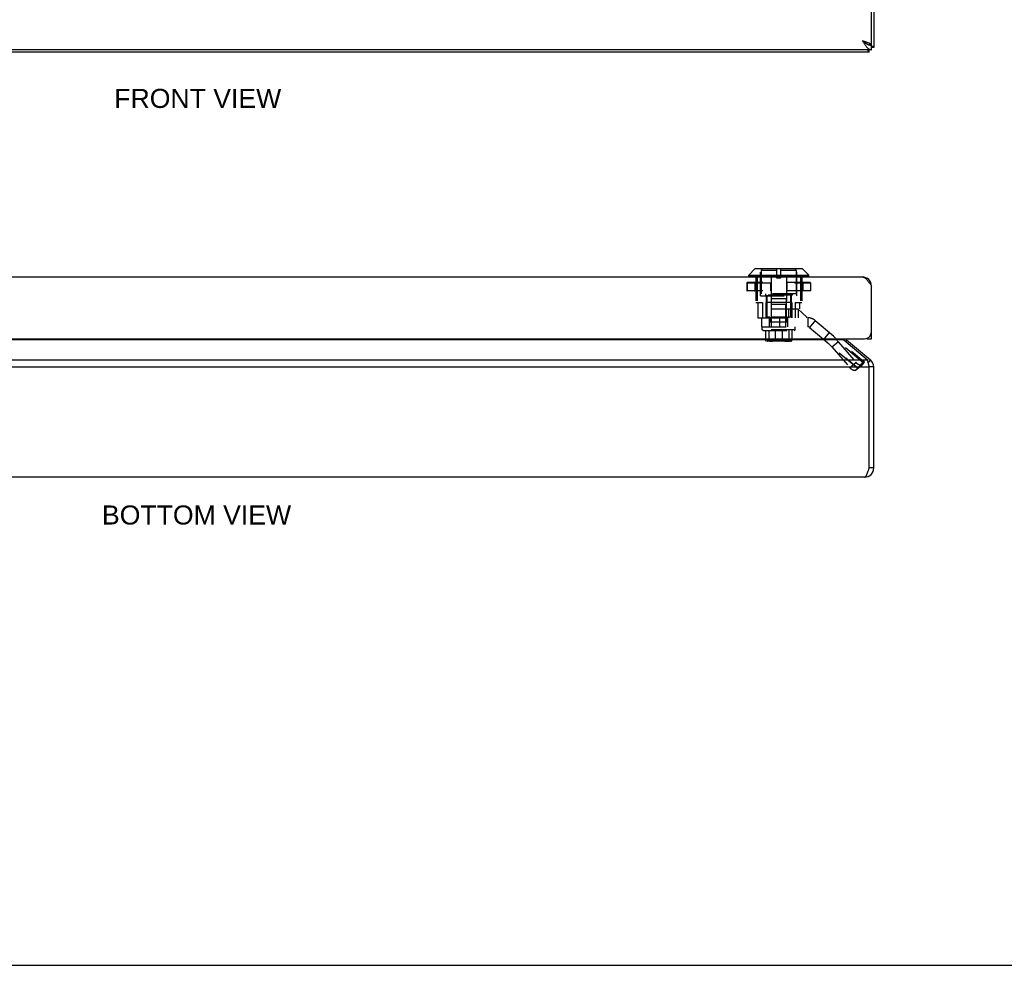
# Model space of a CAD drawing. Header units: inches. Extents: x 0 to 56.7, y 0 to 36.7.
# Tile 2 of 11: x 14 to 26.9, y 0 to 12.4. Entities that reach past the tile are written whole.
import ezdxf

# ---------------------------------------------------------------- set-up
doc = ezdxf.new("R2010")
doc.units = ezdxf.units.IN
doc.header["$LTSCALE"] = 3.116667
doc.header["$MEASUREMENT"] = 0
doc.linetypes.add('HIDDEN', pattern=[0.2, 0.1, -0.1])
doc.layers.get('0').update_dxf_attribs({"linetype": 'CONTINUOUS'})
doc.layers.add('DEFAULT_2', color=8, linetype='HIDDEN')
doc.layers.add('DIMENSIONS', color=7, linetype='CONTINUOUS')
doc.styles.get("Standard").update_dxf_attribs({"font": 'arial.ttf'})
doc.dimstyles.new('DIMSTYLE_1', dxfattribs={"dimtxt": 0.25, "dimasz": 0.333333, "dimexe": 0.09, "dimexo": 0.07, "dimgap": 0.0375, "dimtad": 0, "dimtih": 1, "dimtoh": 1, "dimzin": 4, "dimdsep": 46, "dimtxsty": 'Standard', "dimblk": '_FILLED', "dimblk1": '_FILLED', "dimblk2": '_FILLED', "dimcen": 0.09, "dimazin": 1, "dimtfac": 1, "dimtofl": 0, "dimtmove": 0, "dimatfit": 3, "dimldrblk": '_FILLED', "dimfxl": 0, "dimtolj": 1, "dimtzin": 4, "dimarcsym": 0})

# ---------------------------------------------------------------- blocks, each defined once
blk = doc.blocks.new('_FILLED')
at = {"color": 0, "linetype": 'ByBlock'}
blk.add_solid([(0, 0), (-1, 0.2), (-1, -0.2)], dxfattribs=at)
blk = doc.blocks.new('*D19')
at = {"layer": 'DIMENSIONS', "color": 2, "linetype": 'Continuous'}
for p, q in [((23.312, 15.826), (23.785, 15.826)), ((25.187, 15.826), (24.714, 15.826))]:
    blk.add_line(p, q, dxfattribs=at)
at = {"layer": 'DIMENSIONS', "color": 2, "linetype": 'Continuous', "xscale": 0.3333333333, "yscale": 0.3333333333, "zscale": 0.3333333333, "rotation": 180}
blk.add_blockref('_FILLED', (23.312, 15.826), dxfattribs=at)
at = {"layer": 'DIMENSIONS', "color": 2, "linetype": 'Continuous', "xscale": 0.3333333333, "yscale": 0.3333333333, "zscale": 0.3333333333}
blk.add_blockref('_FILLED', (25.187, 15.826), dxfattribs=at)
at = {"layer": 'DIMENSIONS', "color": 2, "linetype": 'Continuous', "insert": (24.25, 15.951), "char_height": 0.25, "width": 0.67937, "attachment_point": 2, "line_spacing_factor": 0.9}
blk.add_mtext('1.88', dxfattribs=at)

msp = doc.modelspace()

# ---------------------------------------------------------------- linework, layer by layer
at = {"color": 3, "linetype": 'Continuous'}
for p, q in [((25.1872, 12.0753), (25.1872, 25.8853)), ((25.2178, 25.9203), (25.2178, 12.0403)), ((25.1613, 12.0753), (25.1634, 12.0732)), ((25.1862, 12.0753), (25.1872, 12.0753)), ((25.1872, 12.0103), (7.2472, 12.0103)), ((25.1578, 11.9803), (7.2778, 11.9803)), ((7.3672, 9.0305), (25.0672, 9.0305)), ((25.1872, 8.2205), (25.1872, 8.9105)), ((7.3372, 8.2205), (25.0972, 8.2205)), ((24.823, 8.2041), (7.6126, 8.2041)), ((24.823, 8.2041), (25.1363, 7.9412)), ((24.8615, 8.2041), (25.1749, 7.9412)), ((7.2992, 7.9412), (25.1363, 7.9412)), ((7.2778, 7.8493), (25.1578, 7.8493)), ((25.1578, 7.8493), (25.1551, 7.8623)), ((25.1578, 6.5252), (25.1578, 7.8493)), ((25.2178, 6.5252), (25.2178, 7.8493)), ((25.0978, 6.4052), (7.3378, 6.4052))]:
    msp.add_line(p, q, dxfattribs=at)
at = {"color": 7, "linetype": 'Continuous'}
for p, q in [((25.1862, 12.0753), (25.1559, 12.0753)), ((25.1872, 12.0103), (25.1872, 12.0703)), ((25.2178, 12.0403), (25.1872, 12.0403)), ((25.1578, 11.9803), (25.1578, 12.0103)), ((23.5752, 9.0523), (23.6583, 9.1354)), ((23.5752, 9.0523), (24.3633, 9.0523)), ((23.5752, 9.0335), (23.5752, 9.0523)), ((24.2801, 9.1354), (23.6583, 9.1354)), ((24.2751, 9.1375), (23.6633, 9.1375)), ((24.3633, 9.0523), (24.2801, 9.1354)), ((24.3633, 9.0335), (24.3633, 9.0523)), ((24.3633, 9.0335), (23.5752, 9.0335)), ((25.1862, 8.9261), (25.1779, 8.925)), ((25.1872, 8.2809), (25.1822, 8.2809)), ((24.8615, 8.2041), (24.8456, 8.1851)), ((25.1272, 8.2205), (25.1272, 8.2256)), ((25.1272, 8.2205), (25.1872, 8.2205)), ((25.1749, 7.9412), (25.1456, 7.9063)), ((25.2178, 7.8493), (25.1578, 7.8493)), ((25.2178, 6.5252), (25.1578, 6.5252)), ((0, 0), (56.6667, 0))]:
    msp.add_line(p, q, dxfattribs=at)
at = {"color": 3, "linetype": 'Continuous'}
for points in [[(25.0672, 12.1303), (25.0739, 12.1282), (25.0805, 12.1261), (25.0871, 12.124), (25.0936, 12.1219), (25.1, 12.1198), (25.1063, 12.1176), (25.1126, 12.1155), (25.1187, 12.1134), (25.1246, 12.1113), (25.1303, 12.1092), (25.1359, 12.1071), (25.1412, 12.105), (25.1463, 12.1028), (25.1512, 12.1007), (25.1558, 12.0986), (25.1602, 12.0965), (25.1642, 12.0944), (25.168, 12.0923), (25.1714, 12.0901), (25.1746, 12.088), (25.1774, 12.0859), (25.1798, 12.0838), (25.182, 12.0817), (25.1837, 12.0796), (25.1851, 12.0775), (25.1862, 12.0753)], [(25.0672, 12.1303), (25.0718, 12.1231), (25.0764, 12.1159), (25.0811, 12.1087), (25.0857, 12.1016), (25.0903, 12.0946), (25.0949, 12.0878), (25.0995, 12.0811), (25.1042, 12.0745), (25.1088, 12.0682), (25.1134, 12.0622), (25.118, 12.0563), (25.1226, 12.0508), (25.1272, 12.0455), (25.1318, 12.0405), (25.1364, 12.0359), (25.141, 12.0316), (25.1457, 12.0277), (25.1503, 12.0241), (25.1549, 12.0209), (25.1595, 12.0181), (25.1641, 12.0158), (25.1687, 12.0138), (25.1734, 12.0123), (25.178, 12.0112), (25.1826, 12.0106), (25.1872, 12.0103)], [(25.2178, 12.0403), (25.2176, 12.0417), (25.217, 12.043), (25.2162, 12.0444), (25.2149, 12.0457), (25.2133, 12.047), (25.2114, 12.0484), (25.2091, 12.0497), (25.2065, 12.0511), (25.2036, 12.0524), (25.2003, 12.0537), (25.1968, 12.0551), (25.193, 12.0564), (25.1888, 12.0577), (25.1872, 12.0582)], [(25.1578, 11.9803), (25.1564, 11.9805), (25.1551, 11.981), (25.1537, 11.9819), (25.1524, 11.9832), (25.1511, 11.9848), (25.1497, 11.9867), (25.1484, 11.989), (25.147, 11.9916), (25.1457, 11.9945), (25.1444, 11.9978), (25.143, 12.0013), (25.1417, 12.0051), (25.1403, 12.0093), (25.14, 12.0103)], [(25.0672, 9.0305), (25.0718, 9.0302), (25.0764, 9.0296), (25.0811, 9.0285), (25.0857, 9.027), (25.0903, 9.025), (25.0949, 9.0227), (25.0995, 9.0199), (25.1042, 9.0167), (25.1088, 9.0131), (25.1134, 9.0092), (25.118, 9.0049), (25.1226, 9.0003), (25.1272, 8.9953), (25.1318, 8.9901), (25.1364, 8.9845), (25.141, 8.9787), (25.1457, 8.9726), (25.1503, 8.9662), (25.1549, 8.9597), (25.1595, 8.953), (25.1641, 8.9462), (25.1687, 8.9392), (25.1734, 8.9321), (25.178, 8.9249), (25.1826, 8.9177), (25.1872, 8.9105)], [(24.8055, 8.2205), (24.8087, 8.2171), (24.8122, 8.2136), (24.8158, 8.2102), (24.8194, 8.2071), (24.823, 8.2041)], [(25.1551, 7.8623), (25.1537, 7.8688), (25.1524, 7.8753), (25.1511, 7.8816), (25.1497, 7.8878), (25.1484, 7.894), (25.147, 7.9), (25.1457, 7.9058), (25.1444, 7.9115), (25.143, 7.917), (25.1417, 7.9223), (25.1403, 7.9274), (25.139, 7.9323), (25.1377, 7.9369), (25.1363, 7.9412)], [(25.0978, 6.4052), (25.1001, 6.4054), (25.1024, 6.4061), (25.1047, 6.4072), (25.107, 6.4087), (25.1093, 6.4107), (25.1116, 6.413), (25.1139, 6.4158), (25.1162, 6.419), (25.1185, 6.4225), (25.1208, 6.4265), (25.1231, 6.4308), (25.1255, 6.4354), (25.1278, 6.4404), (25.1301, 6.4456), (25.1324, 6.4512), (25.1347, 6.4571), (25.137, 6.4631), (25.1393, 6.4695), (25.1416, 6.476), (25.1439, 6.4827), (25.1462, 6.4895), (25.1485, 6.4965), (25.1508, 6.5036), (25.1531, 6.5108), (25.1555, 6.518), (25.1578, 6.5252)]]:
    msp.add_lwpolyline(points, dxfattribs=at)
at = {"color": 7, "linetype": 'Continuous'}
for points in [[(25.0672, 12.1303), (25.0711, 12.1278), (25.075, 12.1253), (25.0789, 12.1228), (25.0827, 12.1203), (25.0865, 12.1178), (25.0902, 12.1153), (25.0937, 12.1128), (25.0972, 12.1103), (25.1005, 12.1078), (25.1037, 12.1053), (25.1068, 12.1028), (25.1096, 12.1003), (25.1123, 12.0978), (25.1148, 12.0953)], [(25.0672, 12.1303), (25.0718, 12.1267), (25.0764, 12.1231), (25.0811, 12.1195), (25.0857, 12.116), (25.0903, 12.1125), (25.0949, 12.1091), (25.0995, 12.1057), (25.1042, 12.1024), (25.1088, 12.0993), (25.1134, 12.0963), (25.118, 12.0933), (25.1226, 12.0906), (25.1272, 12.0879), (25.1318, 12.0854), (25.1364, 12.0831), (25.141, 12.081), (25.1457, 12.079), (25.1503, 12.0772), (25.1549, 12.0756), (25.1595, 12.0742), (25.1641, 12.0731), (25.1687, 12.0721), (25.1734, 12.0713), (25.178, 12.0708), (25.1826, 12.0704), (25.1872, 12.0703)]]:
    msp.add_lwpolyline(points, dxfattribs=at)
for centre, radius, start, end in [((23.6633, 9.1304), 0.0071, 89.99999, 134.99999), ((24.2751, 9.1304), 0.0071, 45.00001, 90.00001), ((23.5782, 9.0335), 0.00305, 180, 270.00009), ((24.3602, 9.0335), 0.00305, 269.99991, 360), ((25.0978, 7.8493), 0.06, 0, 23.10443), ((25.0978, 6.5252), 0.06, 324.21427, 360)]:
    msp.add_arc(centre, radius, start, end, dxfattribs=at)
at = {"color": 3, "linetype": 'Continuous'}
for centre, radius, start, end in [((25.0672, 8.9105), 0.12, 0, 90), ((25.0972, 8.3105), 0.09, 270, 360), ((24.9001, 8.2501), 0.06, 209.61637, 230), ((25.0978, 7.8493), 0.12, 0, 50), ((25.0978, 6.5252), 0.12, 270, 360)]:
    msp.add_arc(centre, radius, start, end, dxfattribs=at)
at = {"layer": 'DEFAULT_2', "color": 8, "linetype": 'HIDDEN'}
for p, q in [((23.7317, 8.7825), (23.7317, 9.1375)), ((23.9395, 9.1156), (23.7392, 9.1156)), ((23.7392, 9.1156), (23.7392, 8.8085)), ((23.9395, 9.1375), (23.9395, 9.0205)), ((23.999, 9.0205), (23.999, 9.1375)), ((24.1992, 9.1156), (23.999, 9.1156)), ((24.1992, 9.1156), (24.1992, 8.8085)), ((24.2067, 8.7825), (24.2067, 9.1375)), ((23.5525, 8.9527), (24.3859, 8.9527)), ((23.5525, 8.9527), (23.5525, 8.849)), ((23.5526, 8.9527), (23.5526, 8.849)), ((23.5533, 8.9527), (23.5533, 8.849)), ((24.3832, 8.9555), (23.5553, 8.9555)), ((23.6542, 8.9527), (23.6542, 8.849)), ((23.6675, 9.0305), (23.6675, 8.6945)), ((23.669, 8.9527), (23.669, 8.849)), ((23.6709, 8.9527), (23.6709, 8.849)), ((23.6847, 9.0305), (23.6847, 8.6945)), ((23.8604, 8.9527), (23.8604, 8.849)), ((23.8631, 8.9527), (23.8631, 8.849)), ((23.8686, 9.0305), (23.8686, 8.6945)), ((23.9395, 9.0205), (23.999, 9.0205)), ((24.0698, 9.0305), (24.0698, 8.6945)), ((24.0753, 8.9527), (24.0753, 8.849)), ((24.078, 8.9527), (24.078, 8.849)), ((24.2537, 9.0305), (24.2537, 8.6945)), ((24.2676, 8.9527), (24.2676, 8.849)), ((24.2694, 8.9527), (24.2694, 8.849)), ((24.271, 9.0305), (24.271, 8.6945)), ((24.2842, 8.9527), (24.2842, 8.849)), ((24.3851, 8.9527), (24.3851, 8.849)), ((24.3858, 8.9527), (24.3858, 8.849)), ((24.3859, 8.9527), (24.3859, 8.849)), ((24.3859, 8.849), (23.5525, 8.849)), ((24.3832, 8.8463), (23.5553, 8.8463)), ((24.1992, 8.8085), (23.7392, 8.8085)), ((23.7942, 8.8085), (23.7942, 8.7925)), ((24.1442, 8.7925), (23.7942, 8.7925)), ((23.8142, 8.7925), (23.8142, 8.5025)), ((24.1242, 8.7925), (24.1242, 8.5025)), ((24.1442, 8.8085), (24.1442, 8.7925)), ((23.6675, 8.6945), (23.7547, 8.6945)), ((23.6952, 8.6945), (23.6952, 8.4945)), ((23.7317, 8.7825), (24.2067, 8.7825)), ((23.7547, 8.6945), (23.7547, 8.4945)), ((24.1397, 8.6945), (23.7987, 8.6945)), ((23.7987, 8.6945), (23.7987, 8.4945)), ((23.8062, 8.7825), (23.8062, 8.4945)), ((24.0692, 8.7455), (23.8692, 8.7455)), ((23.8692, 8.7455), (23.8692, 8.4375)), ((23.8742, 8.6745), (24.0642, 8.6745)), ((23.8742, 8.3745), (23.8742, 8.6745)), ((24.0642, 8.3745), (24.0642, 8.6745)), ((24.0692, 8.7455), (24.0692, 8.4375)), ((24.1322, 8.7825), (24.1322, 8.6135)), ((24.1397, 8.6945), (24.1397, 8.4945)), ((24.1838, 8.6945), (24.271, 8.6945)), ((24.1838, 8.6945), (24.1838, 8.4945)), ((24.2433, 8.6945), (24.2433, 8.6135)), ((23.8686, 8.6135), (24.2433, 8.6135)), ((23.8686, 8.6135), (23.8686, 8.4945)), ((24.0975, 8.6135), (24.0975, 8.4945)), ((24.1428, 8.6125), (24.2215, 8.6125)), ((24.1428, 8.4945), (24.1428, 8.6125)), ((24.3398, 8.5025), (24.2215, 8.6125)), ((24.2242, 8.6135), (24.2242, 8.4945)), ((23.6952, 8.4945), (23.7492, 8.4945)), ((23.7492, 8.4945), (24.3522, 8.4945)), ((23.7492, 8.3765), (23.7492, 8.4945)), ((23.8522, 8.5025), (23.8142, 8.5025)), ((23.8492, 8.3765), (23.8492, 8.4945)), ((23.8522, 8.5025), (23.8522, 8.4375)), ((24.0862, 8.4375), (23.8522, 8.4375)), ((24.0709, 8.5025), (23.8675, 8.5025)), ((23.8675, 8.5025), (23.8675, 8.4375)), ((23.9852, 8.3765), (23.9852, 8.4945)), ((24.0709, 8.5025), (24.0709, 8.4375)), ((24.1242, 8.5025), (24.0862, 8.5025)), ((24.0862, 8.5025), (24.0862, 8.4375)), ((24.0892, 8.3765), (24.0892, 8.4945)), ((24.3398, 8.4945), (24.3398, 8.5025)), ((24.3522, 8.4945), (24.3522, 8.3765)), ((24.4486, 8.4594), (24.3728, 8.369)), ((24.4486, 8.4594), (25.0887, 7.9223)), ((23.7492, 8.3765), (24.3522, 8.3765)), ((23.7542, 8.3745), (24.1842, 8.3745)), ((23.7542, 8.3373), (23.7542, 8.3745)), ((24.1842, 8.3373), (23.7542, 8.3373)), ((23.7642, 8.3283), (23.7542, 8.3373)), ((23.7642, 8.3283), (24.1742, 8.3283)), ((23.7977, 8.3283), (23.7977, 8.1983)), ((23.838, 8.3283), (23.838, 8.1983)), ((23.925, 8.3283), (23.925, 8.1983)), ((24.0134, 8.3283), (24.0134, 8.1983)), ((24.1005, 8.3283), (24.1005, 8.1983)), ((24.1407, 8.3283), (24.1407, 8.1983)), ((24.1742, 8.3283), (24.1842, 8.3373)), ((24.1842, 8.3373), (24.1842, 8.3745)), ((24.3728, 8.369), (25.0129, 7.8319)), ((24.5623, 8.2099), (24.6381, 8.3003)), ((24.1407, 8.1983), (23.7977, 8.1983)), ((24.1297, 8.1883), (23.8087, 8.1883)), ((23.8281, 8.1983), (23.8281, 8.1923)), ((23.8281, 8.1923), (24.1103, 8.1923)), ((24.1035, 8.1993), (23.8349, 8.1993)), ((23.8349, 8.1993), (23.8349, 8.1983)), ((24.0964, 8.2003), (23.842, 8.2003)), ((23.842, 8.2003), (23.842, 8.1993)), ((24.0885, 8.2013), (23.85, 8.2013)), ((23.85, 8.2013), (23.85, 8.2003)), ((24.0885, 8.2013), (24.0885, 8.2003)), ((24.0892, 8.1883), (24.0891, 8.1883)), ((24.0964, 8.2003), (24.0964, 8.1993)), ((24.1035, 8.1993), (24.1035, 8.1983)), ((24.1103, 8.1983), (24.1103, 8.1923)), ((24.6688, 8.1115), (24.7504, 8.1794)), ((25.0835, 7.8998), (24.7504, 8.1794)), ((24.7504, 8.1794), (24.983, 7.9099)), ((25.002, 7.8319), (24.6688, 8.1115)), ((24.6688, 8.1115), (24.9015, 7.8421)), ((24.9015, 7.8421), (24.983, 7.9099)), ((25.002, 7.8319), (25.0835, 7.8998)), ((25.0129, 7.8319), (25.0887, 7.9223)), ((25.0835, 7.8998), (25.0589, 7.875)), ((25.0846, 7.9018), (25.0835, 7.8998)), ((25.0845, 7.9016), (25.0855, 7.9036)), ((24.9763, 7.8061), (25.0578, 7.874)), ((24.9773, 7.8071), (25.0589, 7.875)), ((25.002, 7.8319), (24.9773, 7.8071))]:
    msp.add_line(p, q, dxfattribs=at)
for points in [[(23.5525, 8.9527), (23.5526, 8.9533), (23.5527, 8.9538), (23.553, 8.9542), (23.5533, 8.9547), (23.5537, 8.955), (23.5542, 8.9552), (23.5547, 8.9554), (23.5553, 8.9555)], [(23.5548, 8.9554), (23.5543, 8.9552), (23.5538, 8.955), (23.5534, 8.9547), (23.5531, 8.9542), (23.5528, 8.9538), (23.5527, 8.9533), (23.5526, 8.9527)], [(23.5553, 8.9555), (23.5549, 8.9554), (23.5545, 8.9552), (23.5542, 8.955), (23.5539, 8.9547), (23.5537, 8.9542), (23.5535, 8.9538), (23.5534, 8.9533), (23.5533, 8.9527)], [(23.6716, 8.9555), (23.6711, 8.9554), (23.6706, 8.9553), (23.6702, 8.955), (23.6698, 8.9547), (23.6694, 8.9542), (23.6692, 8.9538), (23.669, 8.9533), (23.669, 8.9527)], [(23.6716, 8.9555), (23.6715, 8.9554), (23.6713, 8.9552), (23.6712, 8.955), (23.6711, 8.9547), (23.671, 8.9542), (23.6709, 8.9538), (23.6709, 8.9533), (23.6709, 8.9527)], [(23.8623, 8.9555), (23.862, 8.9554), (23.8616, 8.9552), (23.8613, 8.955), (23.861, 8.9547), (23.8607, 8.9542), (23.8606, 8.9538), (23.8605, 8.9533), (23.8604, 8.9527)], [(23.8623, 8.9555), (23.8625, 8.9554), (23.8626, 8.9552), (23.8628, 8.955), (23.8629, 8.9547), (23.863, 8.9542), (23.863, 8.9538), (23.8631, 8.9533), (23.8631, 8.9527)], [(24.0761, 8.9555), (24.0759, 8.9554), (24.0758, 8.9552), (24.0757, 8.955), (24.0755, 8.9547), (24.0754, 8.9542), (24.0754, 8.9538), (24.0753, 8.9533), (24.0753, 8.9527)], [(24.0761, 8.9555), (24.0764, 8.9554), (24.0768, 8.9553), (24.0771, 8.955), (24.0774, 8.9547), (24.0777, 8.9542), (24.0779, 8.9538), (24.078, 8.9533), (24.078, 8.9527)], [(24.2668, 8.9555), (24.2673, 8.9554), (24.2678, 8.9552), (24.2683, 8.955), (24.2687, 8.9547), (24.269, 8.9542), (24.2692, 8.9538), (24.2694, 8.9533), (24.2694, 8.9527)], [(24.2668, 8.9555), (24.267, 8.9554), (24.2671, 8.9552), (24.2672, 8.955), (24.2673, 8.9547), (24.2674, 8.9542), (24.2675, 8.9538), (24.2675, 8.9533), (24.2676, 8.9527)], [(24.3832, 8.9555), (24.3835, 8.9554), (24.3839, 8.9552), (24.3842, 8.955), (24.3845, 8.9547), (24.3848, 8.9542), (24.3849, 8.9538), (24.3851, 8.9533), (24.3851, 8.9527)], [(24.3859, 8.9527), (24.3858, 8.9533), (24.3857, 8.9538), (24.3854, 8.9542), (24.3851, 8.9547), (24.3847, 8.955), (24.3842, 8.9552), (24.3837, 8.9554), (24.3832, 8.9555)], [(24.3837, 8.9554), (24.3842, 8.9552), (24.3846, 8.955), (24.385, 8.9547), (24.3853, 8.9542), (24.3856, 8.9538), (24.3857, 8.9533), (24.3858, 8.9527)], [(23.5525, 8.849), (23.5526, 8.8485), (23.5527, 8.8479), (23.553, 8.8475), (23.5533, 8.8471), (23.5537, 8.8467), (23.5542, 8.8465), (23.5547, 8.8463), (23.5553, 8.8463)], [(23.5548, 8.8463), (23.5543, 8.8465), (23.5538, 8.8467), (23.5534, 8.8471), (23.5531, 8.8475), (23.5528, 8.8479), (23.5527, 8.8485), (23.5526, 8.849)], [(23.5553, 8.8463), (23.5549, 8.8463), (23.5545, 8.8465), (23.5542, 8.8467), (23.5539, 8.8471), (23.5537, 8.8475), (23.5535, 8.8479), (23.5534, 8.8485), (23.5533, 8.849)], [(23.6716, 8.8463), (23.6711, 8.8463), (23.6706, 8.8465), (23.6702, 8.8467), (23.6698, 8.8471), (23.6694, 8.8475), (23.6692, 8.8479), (23.669, 8.8485), (23.669, 8.849)], [(23.6716, 8.8463), (23.6715, 8.8463), (23.6713, 8.8465), (23.6712, 8.8467), (23.6711, 8.8471), (23.671, 8.8475), (23.6709, 8.8479), (23.6709, 8.8485), (23.6709, 8.849)], [(23.8623, 8.8463), (23.862, 8.8463), (23.8616, 8.8465), (23.8613, 8.8467), (23.861, 8.8471), (23.8607, 8.8475), (23.8606, 8.8479), (23.8605, 8.8485), (23.8604, 8.849)], [(23.8623, 8.8463), (23.8625, 8.8463), (23.8626, 8.8465), (23.8628, 8.8467), (23.8629, 8.8471), (23.863, 8.8475), (23.863, 8.8479), (23.8631, 8.8485), (23.8631, 8.849)], [(24.0761, 8.8463), (24.0759, 8.8463), (24.0758, 8.8465), (24.0757, 8.8467), (24.0755, 8.8471), (24.0754, 8.8475), (24.0754, 8.8479), (24.0753, 8.8485), (24.0753, 8.849)], [(24.0761, 8.8463), (24.0765, 8.8463), (24.0768, 8.8465), (24.0772, 8.8467), (24.0774, 8.8471), (24.0777, 8.8475), (24.0779, 8.8479), (24.078, 8.8485), (24.078, 8.849)], [(24.2668, 8.8463), (24.2673, 8.8463), (24.2678, 8.8465), (24.2683, 8.8467), (24.2687, 8.8471), (24.269, 8.8475), (24.2692, 8.8479), (24.2694, 8.8485), (24.2694, 8.849)], [(24.2668, 8.8463), (24.267, 8.8463), (24.2671, 8.8465), (24.2672, 8.8467), (24.2673, 8.8471), (24.2674, 8.8475), (24.2675, 8.8479), (24.2675, 8.8485), (24.2676, 8.849)], [(24.3832, 8.8463), (24.3835, 8.8463), (24.3839, 8.8465), (24.3842, 8.8467), (24.3845, 8.8471), (24.3848, 8.8475), (24.3849, 8.8479), (24.3851, 8.8485), (24.3851, 8.849)], [(24.3832, 8.8463), (24.3837, 8.8463), (24.3842, 8.8465), (24.3847, 8.8467), (24.3851, 8.8471), (24.3855, 8.8475), (24.3857, 8.848), (24.3859, 8.8485), (24.3859, 8.849)], [(24.3837, 8.8463), (24.3842, 8.8465), (24.3846, 8.8467), (24.385, 8.8471), (24.3853, 8.8475), (24.3856, 8.8479), (24.3857, 8.8485), (24.3858, 8.849)], [(24.6381, 8.3003), (24.6471, 8.2927), (24.6559, 8.2849), (24.6646, 8.2769), (24.6731, 8.2688), (24.6815, 8.2605), (24.6897, 8.252), (24.6978, 8.2435), (24.7058, 8.2347), (24.7136, 8.2258), (24.7212, 8.2168), (24.7287, 8.2076), (24.7361, 8.1984), (24.7433, 8.1889), (24.7504, 8.1794)], [(23.8087, 8.1883), (23.8074, 8.1884), (23.8061, 8.1886), (23.8048, 8.189), (23.8035, 8.1895), (23.8023, 8.1902), (23.8012, 8.191), (23.8003, 8.1919), (23.7994, 8.193), (23.7987, 8.1942), (23.7982, 8.1955), (23.7979, 8.1969), (23.7977, 8.1983)], [(23.8463, 8.1883), (23.8453, 8.1884), (23.8443, 8.1886), (23.8434, 8.189), (23.8424, 8.1895), (23.8415, 8.1901), (23.8407, 8.1909), (23.8399, 8.1919), (23.8393, 8.1929), (23.8387, 8.1941), (23.8383, 8.1954), (23.838, 8.1968), (23.838, 8.1983)], [(23.8492, 8.1883), (23.8498, 8.1884), (23.8505, 8.1886), (23.851, 8.189), (23.8515, 8.1895), (23.8519, 8.1901), (23.8523, 8.1908), (23.8524, 8.1915), (23.8525, 8.1923)], [(23.8493, 8.1883), (23.8548, 8.1885), (23.8613, 8.1888), (23.868, 8.1889), (23.8748, 8.1887), (23.8818, 8.1884), (23.8877, 8.1883)], [(23.8493, 8.1883), (23.8502, 8.1883), (23.8514, 8.1884), (23.8526, 8.1885), (23.854, 8.1886)], [(23.8525, 8.1923), (23.8537, 8.1923), (23.855, 8.1924), (23.8563, 8.1924), (23.8578, 8.1925)], [(23.854, 8.1886), (23.8571, 8.1889), (23.8589, 8.189), (23.8609, 8.1892), (23.863, 8.1892), (23.8653, 8.1893), (23.8676, 8.1892), (23.87, 8.1892), (23.8725, 8.189), (23.8749, 8.1889), (23.8795, 8.1886)], [(23.8578, 8.1925), (23.8611, 8.1927), (23.863, 8.1927), (23.865, 8.1928), (23.8671, 8.1929), (23.8693, 8.1929), (23.8716, 8.1929), (23.8739, 8.1928), (23.8762, 8.1928), (23.8784, 8.1927), (23.8806, 8.1926), (23.8826, 8.1925), (23.8846, 8.1924), (23.8864, 8.1924), (23.8882, 8.1923), (23.8899, 8.1923)], [(23.8795, 8.1886), (23.8816, 8.1885), (23.8837, 8.1884), (23.8857, 8.1883), (23.8877, 8.1883)], [(23.8877, 8.1883), (23.8881, 8.1884), (23.8886, 8.1886), (23.8889, 8.189), (23.8893, 8.1895), (23.8896, 8.1901), (23.8898, 8.1908), (23.8899, 8.1915), (23.8899, 8.1923)], [(23.9282, 8.1883), (23.9278, 8.1884), (23.9274, 8.1886), (23.927, 8.189), (23.9267, 8.1895), (23.9263, 8.1902), (23.926, 8.191), (23.9257, 8.1919), (23.9255, 8.193), (23.9253, 8.1942), (23.9251, 8.1955), (23.925, 8.1969), (23.925, 8.1983)], [(24.0102, 8.1883), (24.0106, 8.1884), (24.011, 8.1886), (24.0114, 8.189), (24.0117, 8.1895), (24.0121, 8.1902), (24.0124, 8.191), (24.0127, 8.1919), (24.0129, 8.193), (24.0131, 8.1942), (24.0133, 8.1955), (24.0134, 8.1969), (24.0134, 8.1983)], [(24.06, 8.1927), (24.0558, 8.1925), (24.0539, 8.1924), (24.052, 8.1924), (24.0502, 8.1923), (24.0485, 8.1923)], [(24.0507, 8.1883), (24.0503, 8.1884), (24.0499, 8.1886), (24.0495, 8.189), (24.0491, 8.1895), (24.0489, 8.1901), (24.0486, 8.1908), (24.0485, 8.1915), (24.0485, 8.1923)], [(24.0635, 8.1889), (24.0589, 8.1886), (24.0568, 8.1885), (24.0547, 8.1884), (24.0527, 8.1883), (24.0507, 8.1883)], [(24.0507, 8.1883), (24.0567, 8.1884), (24.0636, 8.1887), (24.0704, 8.1889), (24.0771, 8.1888), (24.0836, 8.1885), (24.0891, 8.1883)], [(24.0773, 8.1927), (24.0754, 8.1927), (24.0734, 8.1928), (24.0713, 8.1929), (24.0691, 8.1929), (24.0668, 8.1929), (24.0645, 8.1928), (24.0622, 8.1928), (24.06, 8.1927)], [(24.0813, 8.1889), (24.0795, 8.189), (24.0775, 8.1892), (24.0754, 8.1892), (24.0732, 8.1893), (24.0708, 8.1892), (24.0684, 8.1892), (24.066, 8.189), (24.0635, 8.1889)], [(24.0859, 8.1923), (24.0847, 8.1923), (24.0834, 8.1924), (24.0821, 8.1924), (24.0806, 8.1925), (24.0773, 8.1927)], [(24.0891, 8.1883), (24.0882, 8.1883), (24.087, 8.1884), (24.0858, 8.1885), (24.0845, 8.1886), (24.0813, 8.1889)], [(24.0892, 8.1883), (24.0886, 8.1884), (24.088, 8.1886), (24.0874, 8.189), (24.0869, 8.1895), (24.0865, 8.1901), (24.0862, 8.1908), (24.086, 8.1915), (24.0859, 8.1923)], [(24.0921, 8.1883), (24.0931, 8.1884), (24.0941, 8.1886), (24.0951, 8.189), (24.096, 8.1895), (24.0969, 8.1901), (24.0977, 8.1909), (24.0985, 8.1919), (24.0992, 8.1929), (24.0997, 8.1941), (24.1001, 8.1954), (24.1004, 8.1968), (24.1005, 8.1983)], [(24.1297, 8.1883), (24.131, 8.1884), (24.1323, 8.1886), (24.1336, 8.189), (24.1349, 8.1895), (24.1361, 8.1902), (24.1372, 8.191), (24.1382, 8.1919), (24.139, 8.193), (24.1397, 8.1942), (24.1402, 8.1955), (24.1406, 8.1969), (24.1407, 8.1983)], [(24.5623, 8.2099), (24.5761, 8.1982), (24.5898, 8.1863), (24.6034, 8.1742), (24.6168, 8.1619), (24.63, 8.1495), (24.6431, 8.137), (24.6561, 8.1243), (24.6688, 8.1115)], [(25.0578, 7.874), (25.0572, 7.8735), (25.0563, 7.8729), (25.0554, 7.8723), (25.0544, 7.8718), (25.0534, 7.8714), (25.0523, 7.871), (25.0512, 7.8707), (25.05, 7.8705), (25.0488, 7.8703), (25.0476, 7.8702), (25.0463, 7.8701), (25.0449, 7.8701), (25.0436, 7.8702), (25.0422, 7.8703), (25.0407, 7.8705), (25.0393, 7.8707), (25.0378, 7.8711), (25.0363, 7.8715), (25.0347, 7.8719), (25.0331, 7.8724), (25.0315, 7.873), (25.0299, 7.8736), (25.0282, 7.8743), (25.0265, 7.875), (25.0249, 7.8758), (25.0231, 7.8767), (25.0214, 7.8776), (25.0197, 7.8786), (25.0179, 7.8796), (25.0162, 7.8807), (25.0144, 7.8819), (25.0126, 7.883), (25.0108, 7.8843), (25.009, 7.8856), (25.0073, 7.8869), (25.0055, 7.8883), (25.0037, 7.8897), (25.0019, 7.8912), (25.0001, 7.8927), (24.9984, 7.8943), (24.9966, 7.8959), (24.9948, 7.8975), (24.9931, 7.8992), (24.9914, 7.9009), (24.9897, 7.9027), (24.988, 7.9044), (24.9863, 7.9062), (24.9847, 7.9081), (24.983, 7.9099)], [(25.0854, 7.9033), (25.0862, 7.9049), (25.0869, 7.9065), (25.0875, 7.908), (25.0881, 7.9095), (25.0886, 7.9109), (25.0891, 7.9122), (25.0894, 7.9134)], [(25.0897, 7.9146), (25.0894, 7.9133), (25.089, 7.9119), (25.0885, 7.9104), (25.0879, 7.9089), (25.0872, 7.9072), (25.0864, 7.9055), (25.0855, 7.9036)], [(25.0887, 7.9223), (25.0892, 7.9218), (25.0896, 7.9212), (25.0898, 7.9206), (25.09, 7.9198), (25.0902, 7.919), (25.0902, 7.918), (25.0901, 7.917), (25.09, 7.9158), (25.0897, 7.9146)], [(25.0899, 7.9157), (25.0901, 7.9168), (25.0902, 7.9177), (25.0902, 7.9186), (25.0901, 7.9194), (25.09, 7.9201), (25.0898, 7.9208), (25.0895, 7.9213), (25.0891, 7.9218), (25.0887, 7.9223)], [(24.9763, 7.8061), (24.9757, 7.8057), (24.9748, 7.805), (24.9739, 7.8045), (24.9729, 7.804), (24.9719, 7.8035), (24.9708, 7.8032), (24.9697, 7.8029), (24.9685, 7.8026), (24.9673, 7.8024), (24.966, 7.8023), (24.9648, 7.8022), (24.9634, 7.8022), (24.9621, 7.8023), (24.9607, 7.8024), (24.9592, 7.8026), (24.9578, 7.8029), (24.9563, 7.8032), (24.9547, 7.8036), (24.9532, 7.804), (24.9516, 7.8045), (24.95, 7.8051), (24.9484, 7.8057), (24.9467, 7.8064), (24.945, 7.8072), (24.9433, 7.808), (24.9416, 7.8088), (24.9399, 7.8098), (24.9382, 7.8107), (24.9364, 7.8118), (24.9346, 7.8129), (24.9329, 7.814), (24.9311, 7.8152), (24.9293, 7.8164), (24.9275, 7.8177), (24.9257, 7.8191), (24.924, 7.8204), (24.9222, 7.8219), (24.9204, 7.8234), (24.9186, 7.8249), (24.9168, 7.8264), (24.9151, 7.828), (24.9133, 7.8297), (24.9116, 7.8314), (24.9099, 7.8331), (24.9082, 7.8348), (24.9065, 7.8366), (24.9048, 7.8384), (24.9032, 7.8402), (24.9015, 7.8421)], [(24.9773, 7.8071), (24.9766, 7.8064), (24.9763, 7.8061)], [(25.0129, 7.8319), (25.0124, 7.8322), (25.0119, 7.8325), (25.0114, 7.8327), (25.0108, 7.8329), (25.0101, 7.833), (25.0094, 7.8331), (25.0087, 7.8331), (25.0079, 7.8331), (25.007, 7.833), (25.0061, 7.8329), (25.0052, 7.8327), (25.0042, 7.8325), (25.0031, 7.8322), (25.002, 7.8319)], [(25.0437, 7.8686), (25.0437, 7.8686), (25.0436, 7.8684), (25.0434, 7.8683), (25.0432, 7.8681), (25.043, 7.8678), (25.0427, 7.8675), (25.0424, 7.8671), (25.042, 7.8667), (25.0416, 7.8663), (25.0411, 7.8658), (25.0406, 7.8653), (25.0401, 7.8647), (25.0395, 7.8641), (25.0388, 7.8635), (25.0382, 7.8628), (25.0374, 7.8621), (25.0366, 7.8613), (25.0358, 7.8605), (25.0349, 7.8597), (25.034, 7.8589), (25.0331, 7.858), (25.0321, 7.8571), (25.031, 7.8562), (25.03, 7.8552), (25.0288, 7.8543), (25.0277, 7.8533)], [(25.0589, 7.875), (25.0581, 7.8742), (25.0578, 7.874)]]:
    msp.add_lwpolyline(points, dxfattribs=at)
for centre, radius, start, end in [((23.7611, 9.1156), 0.0218, 90, 180), ((24.1774, 9.1156), 0.0218, 0, 90), ((23.6515, 8.9527), 0.00273, 0, 89.99998), ((24.2869, 8.9527), 0.00273, 90.00002, 180), ((23.6515, 8.849), 0.00273, 270.00002, 360), ((24.2869, 8.849), 0.00273, 180, 269.99998), ((24.3522, 8.3445), 0.15, 50, 90), ((24.3522, 8.3445), 0.032, 50, 90), ((23.8241, 8.1923), 0.004, 270, 360), ((24.1143, 8.1923), 0.004, 180, 270)]:
    msp.add_arc(centre, radius, start, end, dxfattribs=at)

# ---------------------------------------------------------------- texts
at = {"layer": 'DIMENSIONS', "color": 2, "linetype": 'Continuous', "char_height": 0.25, "attachment_point": 2, "line_spacing_factor": 0.9}
for s, insert, width in [('FRONT VIEW', (16.3432, 11.4979), 2.187732), ('BOTTOM VIEW', (16.327, 6.0327), 2.477695)]:
    msp.add_mtext(s, dxfattribs=dict(at, insert=insert, width=width))

# ---------------------------------------------------------------- dimensions: what is measured, and where the dimension line sits
at = {"layer": 'DIMENSIONS', "color": 2, "linetype": 'Continuous'}
dim = msp.add_linear_dim(base=(25.1872118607, 15.8262792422), p1=(23.3122118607, 12.7603356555), p2=(25.1872118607, 12.1603356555), dimstyle='DIMSTYLE_1', dxfattribs=at)
dim.commit()
dim.dimension.update_dxf_attribs({"geometry": '*D19', "text_midpoint": (24.2600751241, 15.8248856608), "dimtype": 160})

doc.saveas('drawing.dxf')
